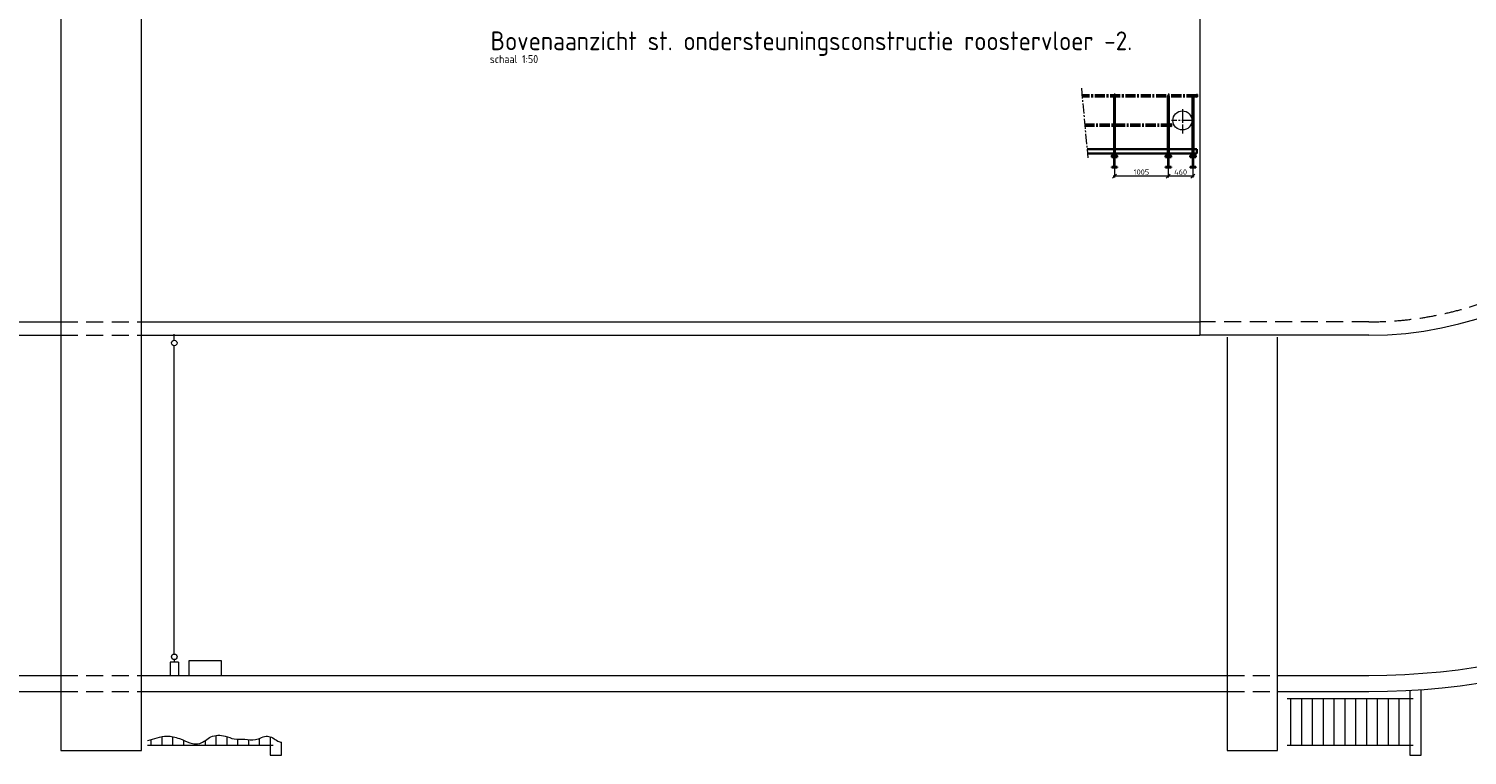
# Model space of a CAD drawing. Header units: millimetres. Extents: x 1013 to 324894, y 12445 to 193774.
# Tile 15 of 36: x 72870 to 99700, y 90427 to 103989. Entities that reach past the tile are written whole.
import ezdxf

# ---------------------------------------------------------------- set-up
doc = ezdxf.new("R2010")
doc.units = ezdxf.units.MM
doc.header["$LTSCALE"] = 10
doc.linetypes.add('CENTER2', pattern=[28.575, 19.05, -3.175, 3.175, -3.175])
doc.linetypes.add('DASHED2', pattern=[9.525, 6.35, -3.175])
for name, color, linetype, lineweight in [('18', 1, 'Continuous', 18), ('18hartlijn', 1, 'CENTER2', 18), ('18stippel', 1, 'DASHED2', 18), ('25', 7, 'Continuous', 25), ('35', 2, 'Continuous', 35), ('35tekst', 2, 'Continuous', 35), ('50', 42, 'Continuous', 50), ('50hartlijn', 42, 'CENTER2', 50), ('70tekst', 4, 'Continuous', 70), ('Bemating', 2, 'Continuous', 35)]:
    doc.layers.add(name, color=color, linetype=linetype, lineweight=lineweight)
doc.layers.add('Beluchtingstank', color=253, linetype='Continuous')
doc.styles.add('Bersselaar', font='isocp.shx')
doc.dimstyles.new('SCH-50-2', dxfattribs={"dimscale": 50, "dimtxt": 2, "dimasz": 1.5, "dimexe": 0.5, "dimexo": 0.5, "dimgap": 0.5, "dimtad": 1, "dimdec": 0, "dimdsep": 46, "dimtxsty": 'Bersselaar', "dimblk1": 'OBLIQUE', "dimblk2": 'OBLIQUE', "dimsah": 1, "dimcen": 3.5, "dimdle": 0.5, "dimclrd": 3, "dimclre": 3, "dimclrt": 256, "dimadec": 0, "dimazin": 0, "dimtfac": 1, "dimtdec": 0, "dimtmove": 2, "dimatfit": 3, "dimfxl": 1, "dimtvp": 1.4, "dimtolj": 1, "dimtzin": 0, "dimlwd": 13, "dimlwe": 13, "dimarcsym": 0})

# ---------------------------------------------------------------- blocks, each defined once
blk = doc.blocks.new('IPE200-d')
at = {"layer": '35'}
for p, q in [((-50, 200), (0, 200)), ((-50, 191.5), (-50, 200)), ((-14.8, 191.5), (-50, 191.5)), ((-14.8, 8.5), (-50, 8.5)), ((-50, 8.5), (-50, 0)), ((-50, 0), (0, 0)), ((-2.8, 100), (-2.8, 179.5)), ((-2.8, 100), (-2.8, 20.5)), ((50, 200), (0, 200)), ((50, 0), (0, 0)), ((2.8, 100), (2.8, 179.5)), ((2.8, 100), (2.8, 20.5)), ((14.8, 191.5), (50, 191.5)), ((14.8, 8.5), (50, 8.5)), ((50, 191.5), (50, 200)), ((50, 8.5), (50, 0))]:
    blk.add_line(p, q, dxfattribs=at)
for centre, start, end in [((-14.8, 179.5), 0, 90), ((-14.8, 20.5), 270, 0), ((14.8, 179.5), 90, 180), ((14.8, 20.5), 180, 270)]:
    blk.add_arc(centre, 12, start, end, dxfattribs=at)
blk = doc.blocks.new('_Oblique')
at = {"color": 0, "lineweight": -2}
blk.add_line((-0.5, -0.5), (0.5, 0.5), dxfattribs=at)
blk = doc.blocks.new('*D864')
at = {"layer": '25', "color": 3, "lineweight": 13}
for p, q in [((94610, 101238), (94100, 101238)), ((94125, 101376), (94125, 101213)), ((94585, 101376), (94585, 101213))]:
    blk.add_line(p, q, dxfattribs=at)
at = {"layer": 'Defpoints', "color": 0}
for p in [(94125, 101401), (94125, 101238), (94585, 101401)]:
    blk.add_point(p, dxfattribs=at)
at = {"layer": '25', "color": 3, "lineweight": 13, "xscale": 75, "yscale": 75, "zscale": 75, "rotation": 180}
blk.add_blockref('_Oblique', (94125, 101238), dxfattribs=at)
at = {"layer": '25', "color": 3, "lineweight": 13, "xscale": 75, "yscale": 75, "zscale": 75}
blk.add_blockref('_Oblique', (94585, 101238), dxfattribs=at)
at = {"layer": '25', "insert": (94355, 101313), "char_height": 100, "attachment_point": 5, "style": 'Bersselaar'}
blk.add_mtext('\\A1;460', dxfattribs=at)
blk = doc.blocks.new('*D865')
at = {"layer": '25', "color": 3, "lineweight": 13}
for p, q in [((94150, 101238), (93095, 101238)), ((93120, 101376), (93120, 101213)), ((94125, 101376), (94125, 101213))]:
    blk.add_line(p, q, dxfattribs=at)
at = {"layer": 'Defpoints', "color": 0}
for p in [(93120, 101401), (93120, 101238), (94125, 101401)]:
    blk.add_point(p, dxfattribs=at)
at = {"layer": '25', "color": 3, "lineweight": 13, "xscale": 75, "yscale": 75, "zscale": 75, "rotation": 180}
blk.add_blockref('_Oblique', (93120, 101238), dxfattribs=at)
at = {"layer": '25', "color": 3, "lineweight": 13, "xscale": 75, "yscale": 75, "zscale": 75}
blk.add_blockref('_Oblique', (94125, 101238), dxfattribs=at)
at = {"layer": '25', "insert": (93623, 101313), "char_height": 100, "attachment_point": 5, "style": 'Bersselaar'}
blk.add_mtext('\\A1;1005', dxfattribs=at)

msp = doc.modelspace()

# ---------------------------------------------------------------- linework, layer by layer
at = {"layer": '18', "lineweight": 5}
for p, q in [((73465.478, 119525.416), (73465.478, 90514.401)), ((74975.478, 90514.401), (74975.478, 119525.416)), ((94715.478, 111717.936), (94715.478, 98268.354)), ((67415.978, 98518.354), (73465.478, 98518.354)), ((74975.478, 98518.354), (94715.478, 98518.354)), ((56265.478, 98268.354), (73465.478, 98268.354)), ((74975.478, 98268.354), (94715.478, 98268.354)), ((97865.478, 98268.354), (94715.478, 98268.354)), ((95225.478, 98231.691), (95225.478, 90514.401)), ((96164.46, 90514.401), (96164.46, 98231.691)), ((56265.478, 91918.354), (73465.478, 91918.354)), ((74975.478, 91918.354), (95225.478, 91918.354)), ((96164.46, 91918.354), (97865.478, 91918.354)), ((56265.478, 91618.354), (73465.478, 91618.354)), ((74975.478, 91618.354), (95225.478, 91618.354)), ((96164.46, 91618.354), (97865.478, 91618.354)), ((98629.187, 91639.913), (98629.187, 90427.023)), ((98842.289, 90427.023), (98842.289, 91653.719)), ((96344.843, 91486.489), (98689.292, 91486.489)), ((96405.255, 91486.489), (96405.255, 90618.164)), ((96607.431, 91486.489), (96607.431, 90618.164)), ((96809.607, 91486.489), (96809.607, 90618.164)), ((97011.782, 91486.489), (97011.782, 90618.164)), ((97213.958, 91486.489), (97213.958, 90618.164)), ((97416.133, 91486.489), (97416.133, 90618.164)), ((97618.309, 91486.489), (97618.309, 90618.164)), ((97820.485, 91486.489), (97820.485, 90618.164)), ((98022.66, 91486.489), (98022.66, 90618.164)), ((98224.836, 91486.489), (98224.836, 90618.164)), ((98427.012, 91486.489), (98427.012, 90618.164)), ((73465.478, 90514.401), (74975.478, 90514.401)), ((95225.478, 90514.401), (96164.46, 90514.401)), ((96344.843, 90618.164), (98689.292, 90618.164)), ((98629.187, 90427.023), (98842.289, 90427.023))]:
    msp.add_line(p, q, dxfattribs=at)
at = {"layer": '18'}
msp.add_circle((94387.478, 102277.895), 178, dxfattribs=at)
at = {"layer": '18', "lineweight": 5}
for radius in [13374.791, 13074.791, 6724.791]:
    msp.add_arc((97865.478, 104993.145), radius, 270, 90, dxfattribs=at)
at = {"layer": '18hartlijn'}
for p, q in [((92503.26, 102879.741), (92624.335, 101579.143)), ((93120.478, 102781.105), (93120.478, 102675.818)), ((94125.478, 102781.105), (94125.478, 102675.818)), ((94568.663, 102277.895), (94186.301, 102277.895)), ((94387.478, 102487.426), (94387.478, 102034.567))]:
    msp.add_line(p, q, dxfattribs=at)
at = {"layer": '18hartlijn', "ltscale": 0.2}
for p, q in [((93120.478, 101401.321), (93120.478, 101676.518)), ((94125.478, 101401.321), (94125.478, 101676.518)), ((94585.478, 101401.321), (94585.478, 101676.518))]:
    msp.add_line(p, q, dxfattribs=at)
at = {"layer": '18stippel', "lineweight": 5, "ltscale": 5}
for p, q in [((73465.478, 98518.354), (74975.478, 98518.354)), ((97865.478, 98518.354), (94715.478, 98518.354)), ((73465.478, 98268.354), (74975.478, 98268.354)), ((73465.478, 91918.354), (74975.478, 91918.354)), ((95225.478, 91918.354), (96164.46, 91918.354)), ((73465.478, 91618.354), (74975.478, 91618.354)), ((95225.478, 91618.354), (96164.46, 91618.354))]:
    msp.add_line(p, q, dxfattribs=at)
msp.add_arc((97865.478, 104993.145), 6475.209, 270, 90, dxfattribs=at)
at = {"layer": '35'}
for p, q in [((94660.478, 102758.821), (94657.478, 102758.821)), ((94178.478, 102208.821), (94175.478, 102208.821))]:
    msp.add_line(p, q, dxfattribs=at)
for points in [[(94660.478, 102719.821), (94657.478, 102716.821), (94657.478, 102761.821), (94660.478, 102758.821)], [(94178.478, 102169.821), (94175.478, 102166.821), (94175.478, 102211.821), (94178.478, 102208.821)]]:
    msp.add_lwpolyline(points, close=True, dxfattribs=at)
at = {"layer": '50hartlijn'}
for p, q in [((94657.478, 102739.321), (92516.332, 102739.321)), ((94175.478, 102189.321), (92567.532, 102189.321))]:
    msp.add_line(p, q, dxfattribs=at)
at = {"layer": 'Beluchtingstank', "lineweight": 5, "ltscale": 0.01}
for p, q in [((75584.061, 98175.029), (75584.061, 98289.609)), ((75584.061, 92316.517), (75584.061, 98071.772)), ((75662.907, 92164.347), (75505.216, 92164.347)), ((75505.216, 92164.347), (75505.216, 91927.046)), ((75584.061, 92213.26), (75584.061, 92164.347)), ((75662.907, 92164.347), (75662.907, 91927.046)), ((76462.375, 92190.334), (75856.973, 92190.334)), ((75856.973, 92190.334), (75856.973, 91927.046)), ((76462.375, 91927.046), (76462.375, 92190.334)), ((75147.532, 90719.307), (75147.532, 90618.164)), ((75349.708, 90774.149), (75349.708, 90618.164)), ((75551.883, 90774.087), (75551.883, 90618.164)), ((75754.059, 90708.839), (75754.059, 90618.164)), ((76158.41, 90701.043), (76158.41, 90618.164)), ((76360.586, 90796.946), (76360.586, 90618.164)), ((76562.761, 90774.869), (76562.761, 90618.164)), ((76764.937, 90725.841), (76764.937, 90618.164)), ((76967.113, 90719.557), (76967.113, 90618.164)), ((77169.288, 90741.009), (77169.288, 90618.164)), ((77371.464, 90773.191), (77371.464, 90427.023)), ((75087.12, 90618.164), (77431.569, 90618.164)), ((75956.235, 90641.624), (75956.235, 90618.164)), ((77371.464, 90427.023), (77584.566, 90427.023)), ((77584.566, 90427.023), (77584.566, 90673.581))]:
    msp.add_line(p, q, dxfattribs=at)
for centre in [(75584.061, 98123.4), (75584.061, 92264.888)]:
    msp.add_circle(centre, 51.629, dxfattribs=at)
at = {"layer": 'Beluchtingstank', "lineweight": 5, "start_tangent": (0.950979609, 0.30925359), "end_tangent": (0.995922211, 0.090216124)}
msp.add_spline([(75087.12, 90699.455), (75446.699, 90783.542), (75679.685, 90738.265), (76061.525, 90647.708), (76268.621, 90770.605), (76533.968, 90783.542), (76702.236, 90731.795), (76902.862, 90725.328), (77097.016, 90718.86), (77323.53, 90783.542), (77517.684, 90692.986), (77584.566, 90673.581)], degree=3, dxfattribs=at)
at = {"layer": 'Bemating'}
for p, q in [((93112.978, 101739.321), (92609.424, 101739.321)), ((94117.978, 101739.321), (93127.978, 101739.321)), ((94577.978, 101739.321), (94132.978, 101739.321)), ((94592.978, 101739.321), (94657.478, 101739.321)), ((94657.478, 101739.321), (94657.478, 101660.684)), ((93112.978, 101659.321), (92616.871, 101659.321)), ((93090.478, 101631.343), (93090.478, 101578.159)), ((94117.978, 101659.321), (93127.978, 101659.321)), ((93150.478, 101631.343), (93150.478, 101578.159)), ((94095.478, 101631.343), (94095.478, 101578.159)), ((94577.978, 101659.321), (94132.978, 101659.321)), ((94155.478, 101631.343), (94155.478, 101578.159)), ((94555.478, 101631.343), (94555.478, 101578.159)), ((94592.978, 101659.321), (94657.478, 101659.321)), ((94615.478, 101631.343), (94615.478, 101578.159))]:
    msp.add_line(p, q, dxfattribs=at)
for points in [[(93127.978, 102739.321), (93112.978, 102739.321), (93112.978, 101619.321), (93127.978, 101619.321)], [(94132.978, 102739.321), (94117.978, 102739.321), (94117.978, 101619.321), (94132.978, 101619.321)], [(94592.978, 102739.321), (94577.978, 102739.321), (94577.978, 101619.321), (94592.978, 101619.321)], [(93170.478, 101604.321), (93070.478, 101604.321), (93070.478, 101619.321), (93170.478, 101619.321)], [(94175.478, 101604.321), (94075.478, 101604.321), (94075.478, 101619.321), (94175.478, 101619.321)], [(94635.478, 101604.321), (94535.478, 101604.321), (94535.478, 101619.321), (94635.478, 101619.321)]]:
    msp.add_lwpolyline(points, close=True, dxfattribs=at)

# ---------------------------------------------------------------- block references
at = {"layer": '50', "xscale": -1}
for p in [(93120.478, 101401.321), (94125.478, 101401.321), (94585.478, 101401.321)]:
    msp.add_blockref('IPE200-d', p, dxfattribs=at)

# ---------------------------------------------------------------- texts
at = {"layer": '35tekst', "insert": (81469.864, 103497.712), "char_height": 150, "width": 2430.96909, "attachment_point": 1, "style": 'Bersselaar'}
msp.add_mtext('schaal 1:50', dxfattribs=at)
at = {"layer": '70tekst', "insert": (81485.163, 103939.194), "char_height": 350, "width": 14233.23471, "attachment_point": 1, "style": 'Bersselaar'}
msp.add_mtext('Bovenaanzicht st. ondersteuningsconstructie roostervloer -2.', dxfattribs=at)

# ---------------------------------------------------------------- dimensions: what is measured, and where the dimension line sits
at = {"layer": '25'}
for base, p1, p2, picture, middle in [((93120.478, 101238.343), (94125.478, 101401.321), (93120.478, 101401.321), '*D865', (93622.978, 101313.343)), ((94125.478, 101238.343), (94585.478, 101401.321), (94125.478, 101401.321), '*D864', (94355.478, 101313.343))]:
    dim = msp.add_linear_dim(base=base, p1=p1, p2=p2, angle=180, dimstyle='SCH-50-2', dxfattribs=at)
    dim.commit()
    dim.dimension.update_dxf_attribs({"geometry": picture, "text_midpoint": middle})

doc.saveas('drawing.dxf')
